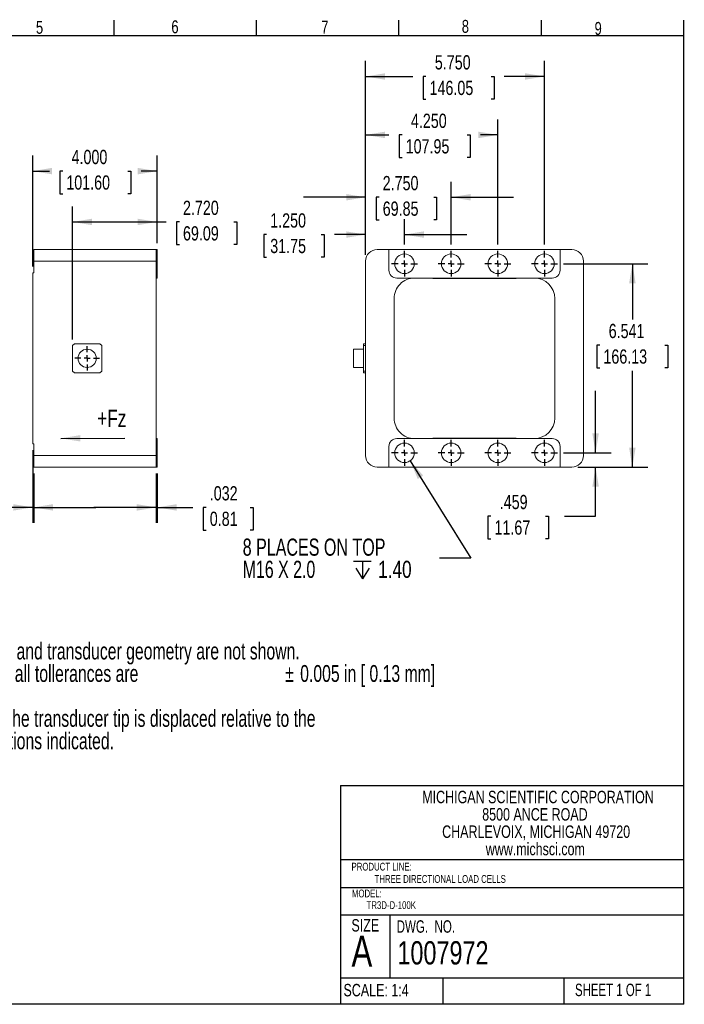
# Model space of a CAD drawing. Header units: inches. Extents: x 0.3 to 10.7, y 0.3 to 8.3.
# Tile 2 of 2: x 5.4 to 10.7, y 0.3 to 8.3. Entities that reach past the tile are written whole.
import ezdxf

# ---------------------------------------------------------------- set-up
doc = ezdxf.new("R2010")
doc.units = ezdxf.units.IN
doc.header["$MEASUREMENT"] = 0
doc.linetypes.add('CENTERX2', pattern=[0.8, 0.5, -0.1, 0.1, -0.1])
for name, color, linetype in [('BORDER', 1, 'Continuous'), ('CENTER', 151, 'CENTERX2'), ('DIMENSIONS', 150, 'Continuous'), ('TEXT', 7, 'Continuous')]:
    doc.layers.add(name, color=color, linetype=linetype)
doc.styles.add('SLDTEXTSTYLE0', font='TXT', dxfattribs={"width": 0.75})
doc.styles.add('SLDTEXTSTYLE1', font='TXT', dxfattribs={"width": 0.7})
doc.styles.add('SLDTEXTSTYLE2', font='TXT', dxfattribs={"width": 0.6875})
doc.styles.add('SLDTEXTSTYLE3', font='TXT', dxfattribs={"width": 0.694444})
doc.dimstyles.new('SLDDIMSTYLE0', dxfattribs={"dimtxt": 0.114583, "dimasz": 0.156, "dimexe": 0, "dimexo": 0.0625, "dimgap": 0.028646, "dimtad": 0, "dimtih": 1, "dimtoh": 1, "dimdec": 3, "dimlfac": 4, "dimrnd": 1e-09, "dimzin": 4, "dimdsep": 46, "dimtxsty": 'SLDTEXTSTYLE0', "dimsah": 1, "dimcen": 0.09, "dimadec": 0, "dimazin": 1, "dimtfac": 1, "dimtdec": 3, "dimtmove": 0, "dimatfit": 0, "dimfxl": 0, "dimfrac": 2, "dimtolj": 1, "dimtzin": 12, "dimarcsym": 0})
doc.dimstyles.new('SLDDIMSTYLE1', dxfattribs={"dimtxt": 0.114583, "dimasz": 0.156, "dimexe": 0, "dimexo": 0.0625, "dimgap": 0.028646, "dimtad": 0, "dimtih": 1, "dimtoh": 1, "dimdec": 3, "dimlfac": 4, "dimrnd": 1e-09, "dimzin": 4, "dimdsep": 46, "dimtxsty": 'SLDTEXTSTYLE0', "dimsah": 1, "dimcen": 0.09, "dimadec": 0, "dimazin": 1, "dimtfac": 1, "dimtdec": 3, "dimtofl": 0, "dimtmove": 0, "dimatfit": 3, "dimfxl": 0, "dimfrac": 2, "dimtolj": 1, "dimtzin": 12, "dimarcsym": 0})
doc.dimstyles.new('SLDDIMSTYLE2', dxfattribs={"dimtxt": 0.114583, "dimasz": 0.156, "dimexe": 0, "dimexo": 0.0625, "dimgap": 0.028646, "dimtad": 0, "dimtih": 1, "dimtoh": 1, "dimdec": 3, "dimlfac": 4, "dimrnd": 1e-09, "dimzin": 12, "dimdsep": 46, "dimtxsty": 'SLDTEXTSTYLE0', "dimsah": 1, "dimcen": 0.09, "dimadec": 0, "dimazin": 3, "dimtfac": 1, "dimtdec": 3, "dimtmove": 0, "dimatfit": 0, "dimfxl": 0, "dimfrac": 2, "dimtolj": 1, "dimtzin": 12, "dimarcsym": 0})
doc.dimstyles.new('SLDDIMSTYLE3', dxfattribs={"dimtxt": 0.114583, "dimasz": 0.156, "dimexe": 0, "dimexo": 0.0625, "dimgap": 0.028646, "dimtad": 0, "dimtih": 1, "dimtoh": 1, "dimdec": 3, "dimlfac": 4, "dimrnd": 1e-09, "dimzin": 12, "dimdsep": 46, "dimtxsty": 'SLDTEXTSTYLE0', "dimsah": 1, "dimcen": 0.09, "dimadec": 0, "dimazin": 3, "dimtfac": 1, "dimtdec": 3, "dimtofl": 0, "dimtmove": 0, "dimatfit": 3, "dimfxl": 0, "dimfrac": 2, "dimtolj": 1, "dimtzin": 12, "dimarcsym": 0})
doc.dimstyles.new('SLDDIMSTYLE4', dxfattribs={"dimtxt": 0.18, "dimasz": 0.156, "dimexe": 0, "dimexo": 0.0625, "dimgap": 0, "dimtad": 0, "dimtih": 1, "dimtoh": 1, "dimdec": 0, "dimrnd": 1e-09, "dimzin": 0, "dimdsep": 46, "dimtxsty": 'Standard', "dimsah": 1, "dimcen": 0.09, "dimadec": 0, "dimazin": 0, "dimtfac": 0.156, "dimtdec": 0, "dimtofl": 0, "dimtmove": 0, "dimatfit": 3, "dimfxl": 0, "dimfrac": 2, "dimtolj": 1, "dimtzin": 0, "dimarcsym": 0})

# ---------------------------------------------------------------- blocks, each defined once
blk = doc.blocks.new('SW_NOTE_0')
at = {"layer": 'DIMENSIONS', "color": 0, "attachment_point": 1, "style": 'SLDTEXTSTYLE1'}
for s, insert, char_height in [('Notes:', (0, 0.1746), 0.13542), ('For clarity, some hidden lines and transducer geometry are not shown.', (0.3365, -0.006), 0.135417), ('%%d', (0, -0.006), 0.13542), ('%%d', (0, -0.1865), 0.13542), ('Dimensions are in inch [mm]; all tollerances are', (0.3365, -0.1865), 0.135417), ('%%p', (4.1783, -0.1865), 0.13542), ('0.005 in [ 0.13 mm]', (4.2995, -0.1865), 0.135417), ('unless otherwise noted.', (0.3937, -0.3671), 0.135417), ('%%d', (0, -0.5477), 0.13542), ('Positive outputs result when the transducer tip is displaced relative to the', (0.3365, -0.5477), 0.135417), ('transducer base in the directions indicated.', (0.3937, -0.7282), 0.135417)]:
    blk.add_mtext(s, dxfattribs=dict(at, insert=insert, char_height=char_height))
blk = doc.blocks.new('SW_NOTE_1')
at = {"layer": 'TEXT', "color": 0, "char_height": 0.1, "attachment_point": 2, "style": 'SLDTEXTSTYLE0'}
for s, insert in [('MICHIGAN SCIENTIFIC CORPORATION', (1.1969, 0.1289)), ('8500 ANCE ROAD', (1.1722, -0.0105)), ('CHARLEVOIX, MICHIGAN 49720', (1.1819, -0.1498)), ('www.michsci.com', (1.1754, -0.2892))]:
    blk.add_mtext(s, dxfattribs=dict(at, insert=insert))
blk = doc.blocks.new('_D_7')
at = {"layer": 'DIMENSIONS'}
for p, q in [((5.7797, 5.6829), (5.7797, 6.7517)), ((6.4597, 6.4554), (6.4597, 6.7517)), ((5.7797, 6.6267), (6.4597, 6.6267)), ((6.4597, 6.6267), (6.5321, 6.6267)), ((6.6383, 6.6267), (6.615, 6.6267)), ((6.615, 6.6267), (6.615, 6.4446)), ((7.0772, 6.6267), (7.1005, 6.6267)), ((7.1005, 6.6267), (7.1005, 6.4446)), ((6.615, 6.4446), (6.6383, 6.4446)), ((7.1005, 6.4446), (7.0772, 6.4446))]:
    blk.add_line(p, q, dxfattribs=at)
for points in [[(5.7797, 6.6267), (5.9357, 6.6007), (5.9357, 6.6527)], [(6.4597, 6.6267), (6.3037, 6.6527), (6.3037, 6.6007)]]:
    blk.add_solid(points, dxfattribs=at)
at = {"layer": 'DIMENSIONS', "char_height": 0.11458, "attachment_point": 1, "style": 'SLDTEXTSTYLE0'}
for s, insert in [('2.720', (6.6673, 6.7976)), ('69.09', (6.6673, 6.5923))]:
    blk.add_mtext(s, dxfattribs=dict(at, insert=insert))
blk = doc.blocks.new('_D_8')
at = {"layer": 'DIMENSIONS'}
for p, q in [((5.4597, 6.2679), (5.4597, 7.1603)), ((6.4597, 6.4554), (6.4597, 7.1603)), ((5.4597, 7.0353), (5.5946, 7.0353)), ((5.7007, 7.0353), (5.6775, 7.0353)), ((5.6775, 7.0353), (5.6775, 6.8533)), ((6.2244, 7.0353), (6.2476, 7.0353)), ((6.2476, 7.0353), (6.2476, 6.8533)), ((6.4597, 7.0353), (6.3305, 7.0353)), ((5.6775, 6.8533), (5.7007, 6.8533)), ((6.2476, 6.8533), (6.2244, 6.8533))]:
    blk.add_line(p, q, dxfattribs=at)
for points in [[(5.4597, 7.0353), (5.6157, 7.0093), (5.6157, 7.0613)], [(6.4597, 7.0353), (6.3037, 7.0613), (6.3037, 7.0093)]]:
    blk.add_solid(points, dxfattribs=at)
at = {"layer": 'DIMENSIONS', "char_height": 0.11458, "attachment_point": 1, "style": 'SLDTEXTSTYLE0'}
for s, insert in [('4.000', (5.7721, 7.2063)), ('101.60', (5.7298, 7.001))]:
    blk.add_mtext(s, dxfattribs=dict(at, insert=insert))
blk = doc.blocks.new('_D_9')
at = {"layer": 'DIMENSIONS'}
for p, q in [((5.4597, 4.7929), (5.4597, 4.2067)), ((5.4677, 4.6054), (5.4677, 4.2067)), ((4.7284, 4.3317), (4.7051, 4.3317)), ((4.7051, 4.3317), (4.7051, 4.1496)), ((5.0827, 4.3317), (5.1059, 4.3317)), ((5.1059, 4.3317), (5.1059, 4.1496)), ((5.4597, 4.3317), (5.1888, 4.3317)), ((5.4677, 4.3317), (5.9677, 4.3317)), ((4.7051, 4.1496), (4.7284, 4.1496)), ((5.1059, 4.1496), (5.0827, 4.1496))]:
    blk.add_line(p, q, dxfattribs=at)
for points in [[(5.4597, 4.3317), (5.3037, 4.3577), (5.3037, 4.3057)], [(5.4677, 4.3317), (5.6237, 4.3057), (5.6237, 4.3577)]]:
    blk.add_solid(points, dxfattribs=at)
at = {"layer": 'DIMENSIONS', "char_height": 0.11458, "attachment_point": 1, "style": 'SLDTEXTSTYLE0'}
for s, insert in [('.032', (4.7574, 4.5026)), ('0.81', (4.7574, 4.2973))]:
    blk.add_mtext(s, dxfattribs=dict(at, insert=insert))
blk = doc.blocks.new('_D_10')
at = {"layer": 'DIMENSIONS'}
for p, q in [((6.4517, 4.6054), (6.4517, 4.2067)), ((6.4597, 4.6054), (6.4597, 4.2067)), ((6.4517, 4.3317), (5.9517, 4.3317)), ((6.4597, 4.3317), (6.7474, 4.3317)), ((6.8536, 4.3317), (6.8303, 4.3317)), ((6.8303, 4.3317), (6.8303, 4.1496)), ((7.2079, 4.3317), (7.2311, 4.3317)), ((7.2311, 4.3317), (7.2311, 4.1496)), ((6.8303, 4.1496), (6.8536, 4.1496)), ((7.2311, 4.1496), (7.2079, 4.1496))]:
    blk.add_line(p, q, dxfattribs=at)
for points in [[(6.4517, 4.3317), (6.2957, 4.3577), (6.2957, 4.3057)], [(6.4597, 4.3317), (6.6157, 4.3057), (6.6157, 4.3577)]]:
    blk.add_solid(points, dxfattribs=at)
at = {"layer": 'DIMENSIONS', "char_height": 0.11458, "attachment_point": 1, "style": 'SLDTEXTSTYLE0'}
for s, insert in [('.032', (6.8826, 4.5026)), ('0.81', (6.8826, 4.2973))]:
    blk.add_mtext(s, dxfattribs=dict(at, insert=insert))
blk = doc.blocks.new('SW_CENTERMARKSYMBOL_8')
at = {"layer": 'CENTER', "color": 0}
for p, q in [((0, 0.05), (0, 0.098375)), ((-0.05, 0), (-0.098375, 0)), ((0, 0), (-0.025, 0)), ((0, 0), (0, 0.025)), ((0, 0), (0, -0.025)), ((0, 0), (0.025, 0)), ((0.05, 0), (0.098375, 0)), ((0, -0.05), (0, -0.098375))]:
    blk.add_line(p, q, dxfattribs=at)
blk = doc.blocks.new('_D_11')
at = {"layer": 'DIMENSIONS'}
for p, q in [((8.1348, 6.3616), (8.1348, 6.65)), ((8.4473, 6.4443), (8.4473, 6.65)), ((7.3395, 6.525), (7.3162, 6.525)), ((7.3162, 6.525), (7.3162, 6.343)), ((7.7784, 6.525), (7.8017, 6.525)), ((7.8017, 6.525), (7.8017, 6.343)), ((8.1348, 6.525), (7.8846, 6.525)), ((8.4473, 6.525), (8.9473, 6.525)), ((7.3162, 6.343), (7.3395, 6.343)), ((7.8017, 6.343), (7.7784, 6.343))]:
    blk.add_line(p, q, dxfattribs=at)
for points in [[(8.1348, 6.525), (7.9788, 6.551), (7.9788, 6.499)], [(8.4473, 6.525), (8.6033, 6.499), (8.6033, 6.551)]]:
    blk.add_solid(points, dxfattribs=at)
at = {"layer": 'DIMENSIONS', "char_height": 0.11458, "attachment_point": 1, "style": 'SLDTEXTSTYLE0'}
for s, insert in [('1.250', (7.3685, 6.696)), ('31.75', (7.3685, 6.4907))]:
    blk.add_mtext(s, dxfattribs=dict(at, insert=insert))
blk = doc.blocks.new('_D_12')
at = {"layer": 'DIMENSIONS'}
for p, q in [((8.1348, 6.3616), (8.1348, 6.9503)), ((8.8223, 6.4443), (8.8223, 6.9503)), ((8.1348, 6.8253), (7.6348, 6.8253)), ((8.2432, 6.8253), (8.22, 6.8253)), ((8.22, 6.8253), (8.22, 6.6432)), ((8.6822, 6.8253), (8.7054, 6.8253)), ((8.7054, 6.8253), (8.7054, 6.6432)), ((8.8223, 6.8253), (9.3223, 6.8253)), ((8.22, 6.6432), (8.2432, 6.6432)), ((8.7054, 6.6432), (8.6822, 6.6432))]:
    blk.add_line(p, q, dxfattribs=at)
for points in [[(8.1348, 6.8253), (7.9788, 6.8513), (7.9788, 6.7993)], [(8.8223, 6.8253), (8.9783, 6.7993), (8.9783, 6.8513)]]:
    blk.add_solid(points, dxfattribs=at)
at = {"layer": 'DIMENSIONS', "char_height": 0.11458, "attachment_point": 1, "style": 'SLDTEXTSTYLE0'}
for s, insert in [('2.750', (8.2722, 6.9962)), ('69.85', (8.2722, 6.7909))]:
    blk.add_mtext(s, dxfattribs=dict(at, insert=insert))
blk = doc.blocks.new('_D_13')
at = {"layer": 'DIMENSIONS'}
for p, q in [((8.1348, 6.3616), (8.1348, 7.4513)), ((9.1973, 6.4443), (9.1973, 7.4513)), ((8.1348, 7.3263), (8.3214, 7.3263)), ((8.4276, 7.3263), (8.4044, 7.3263)), ((8.4044, 7.3263), (8.4044, 7.1442)), ((8.9512, 7.3263), (8.9745, 7.3263)), ((8.9745, 7.3263), (8.9745, 7.1442)), ((9.1973, 7.3263), (9.0574, 7.3263)), ((8.4044, 7.1442), (8.4276, 7.1442)), ((8.9745, 7.1442), (8.9512, 7.1442))]:
    blk.add_line(p, q, dxfattribs=at)
for points in [[(8.1348, 7.3263), (8.2908, 7.3003), (8.2908, 7.3523)], [(9.1973, 7.3263), (9.0413, 7.3523), (9.0413, 7.3003)]]:
    blk.add_solid(points, dxfattribs=at)
at = {"layer": 'DIMENSIONS', "char_height": 0.11458, "attachment_point": 1, "style": 'SLDTEXTSTYLE0'}
for s, insert in [('4.250', (8.499, 7.4972)), ('107.95', (8.4566, 7.2919))]:
    blk.add_mtext(s, dxfattribs=dict(at, insert=insert))
blk = doc.blocks.new('_D_14')
at = {"layer": 'DIMENSIONS'}
for p, q in [((8.1348, 6.3616), (8.1348, 7.9211)), ((9.5723, 6.4443), (9.5723, 7.9211)), ((8.1348, 7.7961), (8.5135, 7.7961)), ((8.6197, 7.7961), (8.5965, 7.7961)), ((8.5965, 7.7961), (8.5965, 7.6141)), ((9.1433, 7.7961), (9.1666, 7.7961)), ((9.1666, 7.7961), (9.1666, 7.6141)), ((9.5723, 7.7961), (9.2495, 7.7961)), ((8.5965, 7.6141), (8.6197, 7.6141)), ((9.1666, 7.6141), (9.1433, 7.6141))]:
    blk.add_line(p, q, dxfattribs=at)
for points in [[(8.1348, 7.7961), (8.2908, 7.7701), (8.2908, 7.8221)], [(9.5723, 7.7961), (9.4163, 7.8221), (9.4163, 7.7701)]]:
    blk.add_solid(points, dxfattribs=at)
at = {"layer": 'DIMENSIONS', "char_height": 0.11458, "attachment_point": 1, "style": 'SLDTEXTSTYLE0'}
for s, insert in [('5.750', (8.6911, 7.9671)), ('146.05', (8.6487, 7.7618))]:
    blk.add_mtext(s, dxfattribs=dict(at, insert=insert))
blk = doc.blocks.new('_D_15')
at = {"layer": 'DIMENSIONS'}
for p, q in [((9.983, 4.7702), (9.983, 5.2702)), ((9.726, 4.7702), (10.108, 4.7702)), ((9.841, 4.6554), (10.108, 4.6554)), ((9.983, 4.2617), (9.983, 4.6554)), ((9.1414, 4.2617), (9.1181, 4.2617)), ((9.1181, 4.2617), (9.1181, 4.0796)), ((9.5803, 4.2617), (9.6036, 4.2617)), ((9.6036, 4.2617), (9.6036, 4.0796)), ((9.733, 4.2617), (9.983, 4.2617)), ((9.1181, 4.0796), (9.1414, 4.0796)), ((9.6036, 4.0796), (9.5803, 4.0796))]:
    blk.add_line(p, q, dxfattribs=at)
for points in [[(9.983, 4.7702), (10.009, 4.9262), (9.957, 4.9262)], [(9.983, 4.6554), (9.957, 4.4994), (10.009, 4.4994)]]:
    blk.add_solid(points, dxfattribs=at)
at = {"layer": 'DIMENSIONS', "char_height": 0.11458, "attachment_point": 1, "style": 'SLDTEXTSTYLE0'}
for s, insert in [('.459', (9.2127, 4.4326)), ('11.67', (9.1704, 4.2273))]:
    blk.add_mtext(s, dxfattribs=dict(at, insert=insert))
blk = doc.blocks.new('_D_16')
at = {"layer": 'DIMENSIONS'}
for p, q in [((9.726, 6.2905), (10.4035, 6.2905)), ((10.2785, 6.2905), (10.2785, 5.8416)), ((10.0167, 5.6363), (9.9934, 5.6363)), ((9.9934, 5.6363), (9.9934, 5.4542)), ((10.5403, 5.6363), (10.5635, 5.6363)), ((10.5635, 5.6363), (10.5635, 5.4542)), ((9.9934, 5.4542), (10.0167, 5.4542)), ((10.2785, 4.6554), (10.2785, 5.431)), ((10.5635, 5.4542), (10.5403, 5.4542)), ((9.841, 4.6554), (10.4035, 4.6554))]:
    blk.add_line(p, q, dxfattribs=at)
for points in [[(10.2785, 6.2905), (10.2525, 6.1345), (10.3045, 6.1345)], [(10.2785, 4.6554), (10.3045, 4.8114), (10.2525, 4.8114)]]:
    blk.add_solid(points, dxfattribs=at)
at = {"layer": 'DIMENSIONS', "char_height": 0.11458, "attachment_point": 1, "style": 'SLDTEXTSTYLE0'}
for s, insert in [('6.541', (10.088, 5.8072)), ('166.13', (10.0457, 5.602))]:
    blk.add_mtext(s, dxfattribs=dict(at, insert=insert))
blk = doc.blocks.new('SW_SYMBOL_HOLE_DEPTH')
at = {"layer": 'DIMENSIONS', "color": 0}
for p, q in [((0, 34.4), (31.5, 34.4)), ((3.9, 21.9), (15.7, 3)), ((15.7, 34.4), (15.7, 3)), ((27.6, 21.9), (15.7, 3))]:
    blk.add_line(p, q, dxfattribs=at)
blk = doc.blocks.new('SW_NOTE_6')
at = {"layer": 'DIMENSIONS', "color": 0, "xscale": 0.004470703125, "yscale": 0.004470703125, "zscale": 0.004470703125}
blk.add_blockref('SW_SYMBOL_HOLE_DEPTH', (-0.6911, -0.1789), dxfattribs=at)
at = {"layer": 'DIMENSIONS', "color": 0, "attachment_point": 1}
for s, insert, char_height, style in [('8 PLACES ON TOP', (-1.5827, 0.1578), 0.137795, 'SLDTEXTSTYLE1'), ('M16 X 2.0', (-1.5827, -0.0204), 0.1378, 'SLDTEXTSTYLE3'), ('1.40', (-0.4942, -0.0204), 0.1378, 'SLDTEXTSTYLE0')]:
    blk.add_mtext(s, dxfattribs=dict(at, insert=insert, char_height=char_height, style=style))
blk = doc.blocks.new('SW_CENTERMARKSYMBOL_9')
at = {"layer": 'CENTER', "color": 0}
for p, q in [((0, 0.05), (0, 0.1037)), ((-0.05, 0), (-0.1037, 0)), ((0, 0), (-0.025, 0)), ((0, 0), (0, 0.025)), ((0, 0), (0, -0.025)), ((0, 0), (0.025, 0)), ((0.05, 0), (0.1037, 0)), ((0, -0.05), (0, -0.1037))]:
    blk.add_line(p, q, dxfattribs=at)
blk = doc.blocks.new('SW_CENTERMARKSYMBOL_10')
at = {"layer": 'CENTER', "color": 0}
for p, q in [((0, 0.05), (0, 0.1037)), ((-0.05, 0), (-0.1037, 0)), ((0, 0), (-0.025, 0)), ((0, 0), (0, 0.025)), ((0, 0), (0, -0.025)), ((0, 0), (0.025, 0)), ((0.05, 0), (0.1037, 0)), ((0, -0.05), (0, -0.1037))]:
    blk.add_line(p, q, dxfattribs=at)
blk = doc.blocks.new('SW_CENTERMARKSYMBOL_11')
at = {"layer": 'CENTER', "color": 0}
for p, q in [((0, 0.05), (0, 0.1037)), ((-0.05, 0), (-0.1037, 0)), ((0, 0), (-0.025, 0)), ((0, 0), (0, 0.025)), ((0, 0), (0, -0.025)), ((0, 0), (0.025, 0)), ((0.05, 0), (0.1037, 0)), ((0, -0.05), (0, -0.1037))]:
    blk.add_line(p, q, dxfattribs=at)
blk = doc.blocks.new('SW_CENTERMARKSYMBOL_12')
at = {"layer": 'CENTER', "color": 0}
for p, q in [((0, 0.05), (0, 0.1037)), ((-0.05, 0), (-0.1037, 0)), ((0, 0), (-0.025, 0)), ((0, 0), (0, 0.025)), ((0, 0), (0, -0.025)), ((0, 0), (0.025, 0)), ((0.05, 0), (0.1037, 0)), ((0, -0.05), (0, -0.1037))]:
    blk.add_line(p, q, dxfattribs=at)
blk = doc.blocks.new('SW_CENTERMARKSYMBOL_13')
at = {"layer": 'CENTER', "color": 0}
for p, q in [((0, 0.05), (0, 0.1037)), ((-0.05, 0), (-0.1037, 0)), ((0, 0), (-0.025, 0)), ((0, 0), (0, 0.025)), ((0, 0), (0, -0.025)), ((0, 0), (0.025, 0)), ((0.05, 0), (0.1037, 0)), ((0, -0.05), (0, -0.1037))]:
    blk.add_line(p, q, dxfattribs=at)
blk = doc.blocks.new('SW_CENTERMARKSYMBOL_14')
at = {"layer": 'CENTER', "color": 0}
for p, q in [((0, 0.05), (0, 0.1037)), ((-0.05, 0), (-0.1037, 0)), ((0, 0), (-0.025, 0)), ((0, 0), (0, 0.025)), ((0, 0), (0, -0.025)), ((0, 0), (0.025, 0)), ((0.05, 0), (0.1037, 0)), ((0, -0.05), (0, -0.1037))]:
    blk.add_line(p, q, dxfattribs=at)
blk = doc.blocks.new('SW_CENTERMARKSYMBOL_15')
at = {"layer": 'CENTER', "color": 0}
for p, q in [((0, 0.05), (0, 0.1037)), ((-0.05, 0), (-0.1037, 0)), ((0, 0), (-0.025, 0)), ((0, 0), (0, 0.025)), ((0, 0), (0, -0.025)), ((0, 0), (0.025, 0)), ((0.05, 0), (0.1037, 0)), ((0, -0.05), (0, -0.1037))]:
    blk.add_line(p, q, dxfattribs=at)
blk = doc.blocks.new('SW_CENTERMARKSYMBOL_16')
at = {"layer": 'CENTER', "color": 0}
for p, q in [((0, 0.05), (0, 0.1037)), ((-0.05, 0), (-0.1037, 0)), ((0, 0), (-0.025, 0)), ((0, 0), (0, 0.025)), ((0, 0), (0, -0.025)), ((0, 0), (0.025, 0)), ((0.05, 0), (0.1037, 0)), ((0, -0.05), (0, -0.1037))]:
    blk.add_line(p, q, dxfattribs=at)

msp = doc.modelspace()

# ---------------------------------------------------------------- linework, layer by layer
at = {"color": 1, "linetype": 'Continuous', "lineweight": 15}
for p, q in [((6.45166, 6.40539), (5.46767, 6.40539)), ((5.46767, 6.40539), (5.46767, 6.31164)), ((6.45166, 6.40539), (6.45166, 6.31164)), ((6.45166, 6.40539), (6.45966, 6.40539)), ((6.45966, 6.23821), (6.45966, 6.40539)), ((8.32228, 6.40539), (8.22853, 6.40539)), ((8.32228, 6.40539), (9.69728, 6.40539)), ((8.32228, 6.23821), (8.32228, 6.40539)), ((9.69728, 6.40539), (9.69728, 6.23821)), ((9.79103, 6.40539), (9.69728, 6.40539)), ((5.46767, 6.31164), (5.46767, 6.21789)), ((6.45166, 6.31164), (5.46767, 6.31164)), ((6.45166, 6.31164), (6.45166, 4.74914)), ((8.13478, 6.31164), (8.13478, 4.74914)), ((9.88478, 4.74914), (9.88478, 6.31164)), ((5.46767, 6.21789), (5.45967, 6.21789)), ((5.45967, 6.21789), (5.45967, 4.84289)), ((6.45966, 6.23821), (6.45166, 6.23821)), ((6.45166, 6.17571), (6.45966, 6.17571)), ((6.45966, 6.17571), (6.45966, 6.23821)), ((8.38478, 6.17571), (8.64519, 6.17571)), ((8.64519, 6.17571), (9.37436, 6.17571)), ((9.37436, 6.17571), (9.63478, 6.17571)), ((9.33682, 6.17135), (8.68274, 6.17135)), ((8.36447, 5.04914), (8.36447, 6.01164)), ((9.65509, 6.01164), (9.65509, 5.04914)), ((5.79466, 5.64789), (5.77966, 5.63289)), ((5.77966, 5.63289), (5.77966, 5.42789)), ((5.99966, 5.64789), (5.79466, 5.64789)), ((5.99966, 5.64789), (6.01466, 5.63289)), ((6.01466, 5.63289), (6.01466, 5.42789)), ((8.13478, 5.64789), (8.11803, 5.64789)), ((8.11803, 5.64789), (8.11803, 5.63289)), ((8.13478, 5.63289), (8.11803, 5.63289)), ((8.11803, 5.63289), (8.11803, 5.42789)), ((8.11803, 5.60377), (8.03778, 5.60377)), ((8.03778, 5.60377), (8.03778, 5.45702)), ((5.77966, 5.42789), (5.79466, 5.41289)), ((5.99966, 5.41289), (5.79466, 5.41289)), ((6.01466, 5.42789), (5.99966, 5.41289)), ((8.03778, 5.45702), (8.11803, 5.45702)), ((8.13478, 5.42789), (8.11803, 5.42789)), ((8.11803, 5.42789), (8.11803, 5.41289)), ((8.13478, 5.41289), (8.11803, 5.41289)), ((5.45967, 4.84289), (5.46767, 4.84289)), ((5.46767, 4.84289), (5.46767, 4.74914)), ((6.45966, 4.88508), (6.45166, 4.88508)), ((6.45966, 4.82258), (6.45966, 4.88508)), ((8.64519, 4.88508), (8.38478, 4.88508)), ((9.37436, 4.88508), (8.64519, 4.88508)), ((8.68274, 4.88943), (9.33682, 4.88943)), ((9.63478, 4.88508), (9.37436, 4.88508)), ((6.45166, 4.82258), (6.45966, 4.82258)), ((6.45966, 4.65539), (6.45966, 4.82258)), ((8.32228, 4.65539), (8.32228, 4.82258)), ((9.69728, 4.82258), (9.69728, 4.65539)), ((6.45166, 4.74914), (5.46767, 4.74914)), ((5.46767, 4.74914), (5.46767, 4.65539)), ((6.45166, 4.74914), (6.45166, 4.65539)), ((5.46767, 4.65539), (6.45166, 4.65539)), ((6.45966, 4.65539), (6.45166, 4.65539)), ((8.22853, 4.65539), (8.32228, 4.65539)), ((9.69728, 4.65539), (8.32228, 4.65539)), ((9.69728, 4.65539), (9.79103, 4.65539))]:
    msp.add_line(p, q, dxfattribs=at)
for centre, radius in [((8.44728, 6.29055), 0.07874), ((8.82228, 6.29055), 0.07874), ((9.19728, 6.29055), 0.07874), ((9.57228, 6.29055), 0.07874), ((5.89716, 5.53039), 0.07338), ((8.44728, 4.77024), 0.07874), ((8.82228, 4.77024), 0.07874), ((9.19728, 4.77024), 0.07874), ((9.57228, 4.77024), 0.07874)]:
    msp.add_circle(centre, radius, dxfattribs=at)
for centre, radius, start, end in [((8.22853, 6.31164), 0.09375, 90, 180), ((9.79103, 6.31164), 0.09375, 0, 90), ((8.38478, 6.23821), 0.0625, 180, 270), ((8.52853, 6.01164), 0.16406, 89.99991, 180), ((9.49103, 6.01164), 0.16406, 0, 90), ((9.63478, 6.23821), 0.0625, 270, 0), ((8.52853, 5.04914), 0.16406, 180, 270.00009), ((9.49103, 5.04914), 0.16406, 270, 360), ((8.38478, 4.82258), 0.0625, 90, 180), ((9.63478, 4.82258), 0.0625, 0, 90), ((8.22853, 4.74914), 0.09375, 180, 270), ((9.79103, 4.74914), 0.09375, 270, 0)]:
    msp.add_arc(centre, radius, start, end, dxfattribs=at)
for points, knots in [([(6.45966, 6.17571), (6.45966, 6.17571), (6.45963, 6.1757), (6.45925, 6.17565), (6.4585, 6.17555), (6.45778, 6.17545), (6.45687, 6.17533), (6.45509, 6.17505), (6.45315, 6.17473), (6.45185, 6.17447), (6.45166, 6.17443)], [0, 0, 0, 0, 0.050713, 0.2051993, 0.3631022, 0.4164151, 0.4829523, 0.6836694, 0.954096, 1, 1, 1, 1]), ([(8.64519, 6.17571), (8.64705, 6.17571), (8.64885, 6.17567), (8.65238, 6.17556), (8.65412, 6.17547), (8.65914, 6.17515), (8.66224, 6.17485), (8.6683, 6.1741), (8.67125, 6.17365), (8.67706, 6.17261), (8.67991, 6.17202), (8.68274, 6.17135)], [0, 0, 0, 0, 0.125, 0.125, 0.25, 0.25, 0.5, 0.5, 0.75, 0.75, 1, 1, 1, 1]), ([(9.37436, 6.17571), (9.37251, 6.17571), (9.3707, 6.17567), (9.36718, 6.17556), (9.36544, 6.17547), (9.36042, 6.17515), (9.35731, 6.17485), (9.35125, 6.1741), (9.34831, 6.17365), (9.3425, 6.17261), (9.33964, 6.17202), (9.33682, 6.17135)], [0, 0, 0, 0, 0.125, 0.125, 0.25, 0.25, 0.5, 0.5, 0.75, 0.75, 1, 1, 1, 1]), ([(6.45166, 4.88636), (6.45177, 4.88633), (6.45247, 4.88619), (6.45366, 4.88598), (6.45524, 4.88571), (6.45669, 4.88549), (6.45783, 4.88532), (6.45889, 4.88518), (6.45956, 4.88509), (6.45964, 4.88508), (6.45966, 4.88508)], [0, 0, 0, 0, 0.0267819, 0.1685415, 0.310489, 0.4533801, 0.5968828, 0.6958338, 0.897009, 1, 1, 1, 1]), ([(8.68274, 4.88943), (8.67991, 4.88877), (8.67705, 4.88818), (8.67124, 4.88714), (8.6683, 4.88669), (8.6622, 4.88594), (8.65907, 4.88563), (8.65407, 4.88531), (8.65234, 4.88523), (8.64883, 4.88511), (8.64704, 4.88508), (8.64519, 4.88508)], [0, 0, 0, 0, 0.25, 0.25, 0.5, 0.5, 0.75, 0.75, 0.875, 0.875, 1, 1, 1, 1]), ([(9.37436, 4.88508), (9.37251, 4.88508), (9.3707, 4.88511), (9.36718, 4.88523), (9.36544, 4.88532), (9.36042, 4.88564), (9.35731, 4.88594), (9.35125, 4.88669), (9.34831, 4.88714), (9.3425, 4.88818), (9.33964, 4.88877), (9.33682, 4.88943)], [0, 0, 0, 0, 0.125, 0.125, 0.25, 0.25, 0.5, 0.5, 0.75, 0.75, 1, 1, 1, 1])]:
    msp.add_open_spline(points, degree=3, knots=knots, dxfattribs=at)
at = {"layer": 'BORDER'}
for p, q in [((6.11362, 8.12483), (6.11362, 8.24983)), ((7.25807, 8.12483), (7.25807, 8.24983)), ((8.40251, 8.12483), (8.40251, 8.24983)), ((9.54696, 8.12483), (9.54696, 8.24983)), ((10.6914, 8.12483), (10.6914, 8.24983)), ((0.3914, 8.12483), (10.6914, 8.12483)), ((10.6914, 0.3369), (10.6914, 8.12483)), ((7.93268, 2.09712), (10.6914, 2.09712)), ((7.93268, 2.09712), (7.93268, 0.3369)), ((7.93268, 1.50014), (10.6914, 1.50014)), ((7.93268, 1.27584), (10.6914, 1.27584)), ((7.93268, 1.05676), (10.6914, 1.05676)), ((8.32823, 1.05676), (8.32823, 0.54978)), ((7.93268, 0.54978), (10.6914, 0.54978)), ((8.75582, 0.54978), (8.75582, 0.3369)), ((9.72773, 0.54978), (9.72773, 0.3369)), ((10.6914, 0.3369), (0.3914, 0.3369))]:
    msp.add_line(p, q, dxfattribs=at)

# ---------------------------------------------------------------- block references
at = {"layer": 'CENTER'}
for name, p in [('SW_CENTERMARKSYMBOL_10', (8.44728, 6.29055)), ('SW_CENTERMARKSYMBOL_11', (8.82228, 6.29055)), ('SW_CENTERMARKSYMBOL_12', (9.19728, 6.29055)), ('SW_CENTERMARKSYMBOL_9', (9.57228, 6.29055)), ('SW_CENTERMARKSYMBOL_8', (5.89716, 5.53039)), ('SW_CENTERMARKSYMBOL_16', (8.44728, 4.77024)), ('SW_CENTERMARKSYMBOL_13', (8.82228, 4.77024)), ('SW_CENTERMARKSYMBOL_14', (9.19728, 4.77024)), ('SW_CENTERMARKSYMBOL_15', (9.57228, 4.77024))]:
    msp.add_blockref(name, p, dxfattribs=at)
at = {"layer": 'DIMENSIONS'}
for name, p in [('SW_NOTE_6', (8.72985, 3.92336)), ('SW_NOTE_0', (3.30955, 3.25083))]:
    msp.add_blockref(name, p, dxfattribs=at)
at = {"layer": 'TEXT'}
msp.add_blockref('SW_NOTE_1', (8.32326, 1.92449), dxfattribs=at)

# ---------------------------------------------------------------- texts
at = {"layer": 'DIMENSIONS', "insert": (5.97822, 5.11702), "char_height": 0.137795, "attachment_point": 1, "style": 'SLDTEXTSTYLE0'}
msp.add_mtext('+Fz', dxfattribs=at)
at = {"layer": 'TEXT'}
for s, insert, char_height, attachment_point, style in [('5', (5.48562, 8.24339), 0.10417, 1, 'SLDTEXTSTYLE0'), ('6', (6.57403, 8.24754), 0.10417, 1, 'SLDTEXTSTYLE0'), ('7', (7.77821, 8.24496), 0.10417, 1, 'SLDTEXTSTYLE0'), ('8', (8.90752, 8.25114), 0.10417, 1, 'SLDTEXTSTYLE0'), ('9', (9.97463, 8.23439), 0.10417, 1, 'SLDTEXTSTYLE0'), ('PRODUCT LINE:', (8.02166, 1.47478), 0.0625, 1, 'SLDTEXTSTYLE0'), ('THREE DIRECTIONAL LOAD CELLS', (8.73427, 1.37582), 0.0625, 2, 'SLDTEXTSTYLE0'), ('MODEL:', (8.02492, 1.25921), 0.0625, 1, 'SLDTEXTSTYLE0'), ('TR3D-D-100K', (8.34113, 1.16547), 0.0625, 2, 'SLDTEXTSTYLE0'), ('SIZE', (8.02093, 1.02205), 0.1, 1, 'SLDTEXTSTYLE0'), ('DWG.  NO.', (8.38421, 1.01239), 0.1, 1, 'SLDTEXTSTYLE3'), ('A', (8.02132, 0.88904), 0.25, 1, 'SLDTEXTSTYLE0'), ('1007972', (8.39046, 0.84446), 0.1875, 1, 'SLDTEXTSTYLE0'), ('SCALE: 1:4', (7.95694, 0.50087), 0.1, 1, 'SLDTEXTSTYLE0'), ('SHEET 1 OF 1', (9.81714, 0.50282), 0.1, 1, 'SLDTEXTSTYLE2')]:
    msp.add_mtext(s, dxfattribs=dict(at, insert=insert, char_height=char_height, attachment_point=attachment_point, style=style))

# ---------------------------------------------------------------- dimensions: what is measured, and where the dimension line sits
at = {"layer": 'DIMENSIONS'}
for base, p1, p2, dimstyle, picture, middle in [((9.57228, 7.79612), (8.13478, 6.31164), (9.57228, 6.39429), 'SLDDIMSTYLE1', '_D_14', (8.88151, 7.79612)), ((9.19728, 7.32626), (8.13478, 6.31164), (9.19728, 6.39429), 'SLDDIMSTYLE1', '_D_13', (8.68941, 7.32626)), ((8.82228, 6.82525), (8.13478, 6.31164), (8.82228, 6.39429), 'SLDDIMSTYLE0', '_D_12', (8.46269, 6.82525)), ((8.44728, 6.52504), (8.13478, 6.31164), (8.44728, 6.39429), 'SLDDIMSTYLE0', '_D_11', (7.55895, 6.52504)), ((5.46767, 4.33166), (5.45967, 4.84289), (5.46767, 4.65539), 'SLDDIMSTYLE2', '_D_9', (4.90552, 4.33166)), ((6.45166, 4.33166), (6.45966, 4.65539), (6.45166, 4.65539), 'SLDDIMSTYLE2', '_D_10', (7.03073, 4.33166))]:
    dim = msp.add_linear_dim(base=base, p1=p1, p2=p2, dimstyle=dimstyle, dxfattribs=at)
    dim.commit()
    dim.dimension.update_dxf_attribs({"geometry": picture, "text_midpoint": middle, "dimtype": 160})
for base, p1, p2, angle, dimstyle, picture, middle in [((5.45967, 7.03532), (6.45966, 6.40539), (5.45967, 6.21789), 0, 'SLDDIMSTYLE1', '_D_8', (5.96256, 7.03532)), ((5.77966, 6.62668), (6.45966, 6.40539), (5.77966, 5.63289), 0, 'SLDDIMSTYLE1', '_D_7', (6.85775, 6.62668)), ((10.27848, 6.29055), (9.79103, 4.65539), (9.67602, 6.29055), 90, 'SLDDIMSTYLE3', '_D_16', (10.27848, 5.63631)), ((9.98302, 4.65539), (9.67602, 4.77024), (9.79103, 4.65539), 90, 'SLDDIMSTYLE2', '_D_15', (9.98302, 4.26169))]:
    dim = msp.add_linear_dim(base=base, p1=p1, p2=p2, angle=angle, dimstyle=dimstyle, dxfattribs=at)
    dim.commit()
    dim.dimension.update_dxf_attribs({"geometry": picture, "text_midpoint": middle, "dimtype": 160})

# ---------------------------------------------------------------- leaders
for points in [[(5.68638, 4.88674), (6.19939, 4.88845)], [(8.49349, 4.70648), (8.97985, 3.92336), (8.72985, 3.92336)]]:
    msp.add_leader(points, dimstyle='SLDDIMSTYLE4', dxfattribs=at)

doc.saveas('drawing.dxf')
